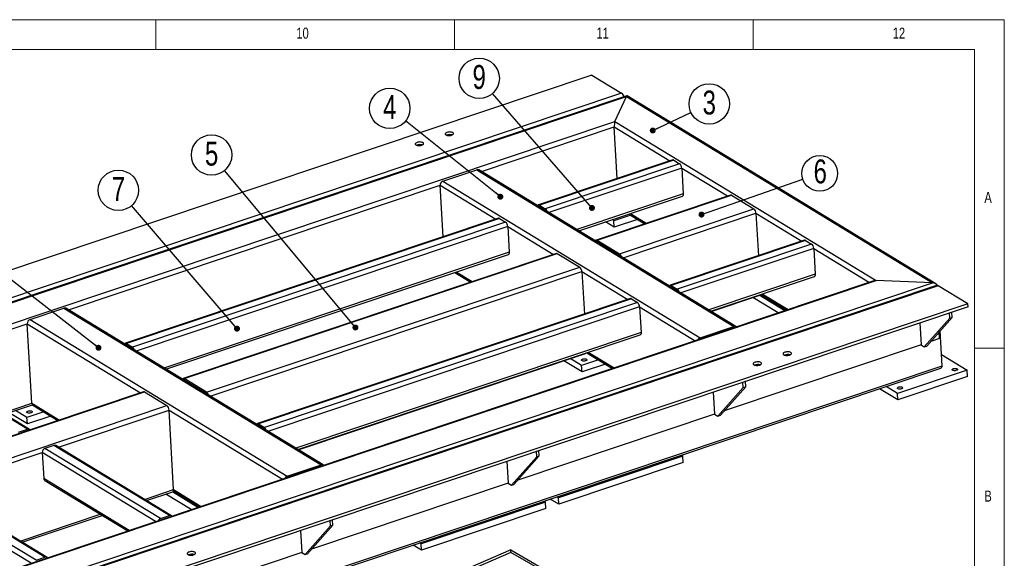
# Model space of a CAD drawing. Header units: millimetres. Extents: x 5 to 589, y 5 to 415.
# Tile 15 of 15: x 424 to 589, y 325 to 415. Entities that reach past the tile are written whole.
import ezdxf

# ---------------------------------------------------------------- set-up
doc = ezdxf.new("R2010")
doc.units = ezdxf.units.MM
doc.layers.add('NOTES', color=6, linetype='Continuous')
doc.layers.add('TRAIT-FORT', color=4, linetype='Continuous', lineweight=25)
doc.styles.add('SLDTEXTSTYLE0', font='TXT', dxfattribs={"width": 0.75})
doc.dimstyles.new('SLDDIMSTYLE3', dxfattribs={"dimtxt": 0.18, "dimasz": 1, "dimexe": 0, "dimexo": 0.0625, "dimgap": 0, "dimtad": 0, "dimtih": 1, "dimtoh": 1, "dimdec": 0, "dimrnd": 1e-09, "dimzin": 0, "dimdsep": 46, "dimtxsty": 'Standard', "dimblk1": 'DOT', "dimblk2": 'DOT', "dimsah": 1, "dimcen": 0.09, "dimadec": 0, "dimazin": 0, "dimtfac": 1, "dimtdec": 0, "dimtofl": 0, "dimtmove": 0, "dimatfit": 3, "dimldrblk": 'DOT', "dimfxl": 1, "dimfrac": 2, "dimtolj": 1, "dimtzin": 0, "dimarcsym": 0})

# ---------------------------------------------------------------- blocks, each defined once
blk = doc.blocks.new('SW_NOTE_12')
at = {"layer": 'NOTES', "color": 0}
blk.add_circle((-2.17, 2.6), 3.38, dxfattribs=at)
at = {"layer": 'NOTES', "color": 0, "insert": (-2.16, 4.82), "char_height": 4, "attachment_point": 2, "style": 'SLDTEXTSTYLE0'}
blk.add_mtext('5', dxfattribs=at)
blk = doc.blocks.new('_Dot')
at = {"color": 0, "linetype": 'ByBlock', "lineweight": -2}
blk.add_line((-0.5, 0), (-1, 0), dxfattribs=at)
at = {"color": 0, "linetype": 'ByBlock', "const_width": 0.5}
blk.add_lwpolyline([(-0.25, 0, 1), (0.25, 0, 1)], format="xyb", close=True, dxfattribs=at)
blk = doc.blocks.new('SW_NOTE_13')
at = {"layer": 'NOTES', "color": 0}
blk.add_circle((-2.2, 2.57), 3.38, dxfattribs=at)
at = {"layer": 'NOTES', "color": 0, "insert": (-2.2, 4.79), "char_height": 4, "attachment_point": 2, "style": 'SLDTEXTSTYLE0'}
blk.add_mtext('7', dxfattribs=at)
blk = doc.blocks.new('SW_NOTE_14')
at = {"layer": 'NOTES', "color": 0}
blk.add_circle((-2.22, 2.55), 3.38, dxfattribs=at)
at = {"layer": 'NOTES', "color": 0, "insert": (-2.22, 4.78), "char_height": 4, "attachment_point": 2, "style": 'SLDTEXTSTYLE0'}
blk.add_mtext('9', dxfattribs=at)
blk = doc.blocks.new('SW_NOTE_15')
at = {"layer": 'NOTES', "color": 0}
blk.add_circle((-2.64, 2.11), 3.38, dxfattribs=at)
at = {"layer": 'NOTES', "color": 0, "insert": (-2.64, 4.34), "char_height": 4, "attachment_point": 2, "style": 'SLDTEXTSTYLE0'}
blk.add_mtext('4', dxfattribs=at)
blk = doc.blocks.new('SW_NOTE_16')
at = {"layer": 'NOTES', "color": 0}
blk.add_circle((3.06, 1.44), 3.38, dxfattribs=at)
at = {"layer": 'NOTES', "color": 0, "insert": (3.07, 3.67), "char_height": 4, "attachment_point": 2, "style": 'SLDTEXTSTYLE0'}
blk.add_mtext('3', dxfattribs=at)
blk = doc.blocks.new('SW_NOTE_19')
at = {"layer": 'NOTES', "color": 0}
blk.add_circle((2.82, 0.98), 2.99, dxfattribs=at)
at = {"layer": 'NOTES', "color": 0, "insert": (2.91, 3.31), "char_height": 4, "attachment_point": 2, "style": 'SLDTEXTSTYLE0'}
blk.add_mtext('6', dxfattribs=at)

msp = doc.modelspace()

# ---------------------------------------------------------------- linework, layer by layer
at = {"lineweight": 18}
for p, q in [((589, 415), (5, 415)), ((447, 410), (447, 415)), ((497, 415), (497, 410)), ((547, 410), (547, 415)), ((589, 5), (589, 415)), ((584, 410), (10, 410)), ((584, 10), (584, 410)), ((584, 360), (589, 360))]:
    msp.add_line(p, q, dxfattribs=at)
at = {"layer": 'TRAIT-FORT', "lineweight": 25}
for p, q in [((519.9978, 405.7252), (306.9161, 334.2554)), ((519.9978, 405.7252), (524.9639, 402.6996)), ((524.9639, 402.6996), (311.8823, 331.2299)), ((525.8508, 402.2458), (312.442, 330.6663)), ((312.8484, 330.7199), (525.7636, 402.1339)), ((523.8558, 397.9495), (525.7636, 402.1339)), ((525.7636, 402.1339), (576.9701, 370.9372)), ((577.5358, 370.7745), (525.8847, 402.242)), ((322.2605, 330.3324), (523.8558, 397.9495)), ((523.8558, 397.9495), (567.5579, 371.3247)), ((501.4896, 389.5847), (523.7187, 397.0406)), ((524.219, 388.4066), (523.7187, 397.0406)), ((523.7187, 397.0406), (533.0363, 391.364)), ((533.5154, 391.5247), (511.0419, 383.9869)), ((533.6749, 391.4956), (511.2015, 383.9577)), ((534.6682, 390.8905), (512.1947, 383.3526)), ((533.6749, 391.4956), (534.6682, 390.8905)), ((495.0546, 387.9765), (500.7146, 389.8749)), ((500.7146, 389.8749), (543.7545, 363.6536)), ((544.098, 363.6263), (501.058, 389.8476)), ((535.0305, 390.1491), (512.8014, 382.6932)), ((535.0305, 390.1491), (535.2807, 385.8316)), ((535.0305, 390.1491), (542.6927, 385.481)), ((432.4045, 366.4129), (494.5865, 387.2693)), ((495.0867, 378.6354), (494.5865, 387.2693)), ((494.5865, 387.2693), (503.904, 381.5928)), ((495.0546, 387.9765), (538.0946, 361.7552)), ((535.2807, 385.8316), (517.4607, 379.8546)), ((543.1718, 385.6417), (520.6983, 378.1039)), ((520.8579, 378.0748), (543.3313, 385.6126)), ((543.3313, 385.6126), (547.0835, 383.3266)), ((511.2015, 383.9577), (512.1947, 383.3526)), ((517.7995, 379.6482), (535.1404, 385.4645)), ((512.2103, 383.0828), (511.2171, 383.6879)), ((511.3428, 383.6113), (511.3115, 383.6009)), ((526.4835, 382.2831), (523.6797, 381.3427)), ((524.6101, 375.7888), (547.0835, 383.3266)), ((525.2168, 375.1294), (547.4459, 382.5852)), ((526.1895, 382.4622), (528.8535, 380.8392)), ((526.4338, 382.5442), (529.0978, 380.9212)), ((547.4459, 382.5852), (547.8573, 375.4852)), ((547.4459, 382.5852), (555.108, 377.9172)), ((504.3831, 381.7535), (441.9569, 360.8151)), ((504.5427, 381.7243), (442.1164, 360.7859)), ((505.5359, 381.1192), (443.1096, 360.1808)), ((504.5427, 381.7243), (505.5359, 381.1192)), ((523.7422, 380.2633), (522.2834, 381.1521)), ((523.6797, 381.3427), (523.3856, 381.5218)), ((523.7422, 380.2633), (523.6797, 381.3427)), ((527.6483, 381.5735), (523.7422, 380.2633)), ((505.8982, 380.3778), (443.7163, 359.5214)), ((505.8982, 380.3778), (506.1484, 376.0604)), ((505.8982, 380.3778), (513.5604, 375.7098)), ((520.8579, 378.0748), (524.6101, 375.7888)), ((524.6257, 375.5189), (520.8735, 377.8049)), ((520.9679, 377.7179), (520.9992, 377.7283)), ((555.5872, 378.0779), (533.1137, 370.5401)), ((555.7467, 378.0487), (533.2732, 370.5109)), ((556.7399, 377.4436), (534.2665, 369.9058)), ((555.7467, 378.0487), (556.7399, 377.4436)), ((506.1484, 376.0604), (448.3756, 356.6828)), ((448.7145, 356.4763), (506.0081, 375.6932)), ((514.0395, 375.8705), (451.6133, 354.9321)), ((451.7728, 354.9029), (514.1991, 375.8413)), ((514.1991, 375.8413), (517.9513, 373.5554)), ((557.1023, 376.7022), (534.8732, 369.2464)), ((557.1023, 376.7022), (557.3524, 372.3848)), ((557.1023, 376.7022), (566.4198, 371.0257)), ((455.525, 352.617), (517.9513, 373.5554)), ((456.1317, 351.9575), (518.3136, 372.814)), ((497.0572, 372.691), (499.7212, 371.068)), ((497.3016, 372.7729), (499.9656, 371.1499)), ((518.3136, 372.814), (518.725, 365.714)), ((518.3136, 372.814), (525.9758, 368.1459)), ((557.3524, 372.3848), (539.5324, 366.4078)), ((364.0549, 299.5233), (576.9701, 370.9372)), ((365.9626, 303.7076), (567.5579, 371.3247)), ((567.1516, 371.2711), (366.0499, 303.8196)), ((539.8713, 366.2013), (557.2122, 372.0176)), ((576.9701, 370.9372), (567.5579, 371.3247)), ((577.6703, 370.4758), (364.5886, 299.0061)), ((577.9362, 370.4272), (364.8545, 298.9575)), ((533.2732, 370.5109), (534.2665, 369.9058)), ((534.2821, 369.636), (533.2889, 370.2411)), ((533.4145, 370.1645), (533.3833, 370.154)), ((548.5056, 369.0974), (552.825, 366.4658)), ((582.9023, 367.4017), (577.9362, 370.4272)), ((526.4549, 368.3066), (464.0286, 347.3682)), ((526.6144, 368.2775), (464.1882, 347.3391)), ((527.6077, 367.6724), (465.1814, 346.734)), ((526.6144, 368.2775), (527.6077, 367.6724)), ((539.9218, 366.1706), (548.0769, 368.9059)), ((551.1716, 365.9113), (546.9026, 368.512)), ((552.2738, 366.281), (548.0049, 368.8818)), ((548.2613, 369.0154), (552.5806, 366.3839)), ((582.9023, 367.4017), (369.8206, 295.9319)), ((582.9284, 366.952), (369.8467, 295.4822)), ((425.9695, 364.8047), (431.6295, 366.7031)), ((431.6295, 366.7031), (474.6695, 340.4818)), ((475.0129, 340.4545), (431.9729, 366.6758)), ((527.97, 366.931), (465.7881, 346.0745)), ((527.97, 366.931), (528.2202, 362.6135)), ((527.97, 366.931), (537.2876, 361.2544)), ((579.8071, 365.905), (580.2232, 366.0446)), ((579.8592, 365.0056), (579.8071, 365.905)), ((580.2754, 365.1452), (580.2232, 366.0446)), ((582.9284, 366.952), (582.9023, 367.4017)), ((425.9695, 364.8047), (469.0095, 338.5833)), ((574.8465, 364.2412), (575.0601, 360.5537)), ((575.6119, 360.2175), (579.8592, 365.0056)), ((576.0281, 360.3571), (580.2754, 365.1452)), ((579.8592, 365.0056), (580.2754, 365.1452)), ((407.0178, 357.8979), (425.5014, 364.0975)), ((426.2727, 350.7853), (425.5014, 364.0975)), ((425.5014, 364.0975), (444.4753, 352.5379)), ((528.2202, 362.6135), (470.4474, 343.2359)), ((538.0946, 361.7552), (543.7545, 363.6536)), ((578.1814, 361.6006), (578.117, 362.712)), ((578.6032, 357.0511), (578.2655, 362.8793)), ((470.7862, 343.0295), (528.0799, 362.2464)), ((578.1814, 361.6006), (576.6863, 361.0991)), ((442.1164, 360.7859), (443.1096, 360.1808)), ((443.1253, 359.911), (442.132, 360.5161)), ((442.2577, 360.4395), (442.2265, 360.429)), ((519.129, 359.2441), (523.4484, 356.6126)), ((519.3733, 359.3261), (523.6927, 356.6946)), ((575.0601, 360.5537), (542.1438, 349.5132)), ((575.0601, 360.5537), (575.6119, 360.2175)), ((575.6119, 360.2175), (576.0281, 360.3571)), ((425.5556, 346.4222), (406.2428, 358.1881)), ((425.8991, 346.3949), (406.5863, 358.1609)), ((470.8367, 342.9987), (518.9447, 359.1346)), ((518.3371, 356.0367), (515.2733, 357.9032)), ((518.2745, 357.1161), (516.3756, 358.273)), ((521.0784, 358.0565), (518.2745, 357.1161)), ((578.4927, 358.9566), (582.7869, 356.3405)), ((364.6891, 285.3022), (578.6032, 357.0511)), ((364.8014, 285.0198), (578.2103, 356.5993)), ((518.3371, 356.0367), (518.2745, 357.1161)), ((522.2432, 357.3469), (518.3371, 356.0367)), ((582.7869, 356.3405), (571.134, 352.432)), ((582.8494, 355.2611), (582.7869, 356.3405)), ((455.525, 352.617), (451.7728, 354.9029)), ((451.7884, 354.6331), (455.5406, 352.3471)), ((451.8829, 354.546), (451.9141, 354.5565)), ((545.2645, 354.3191), (545.6807, 354.4587)), ((545.3166, 353.4196), (545.2645, 354.3191)), ((545.7328, 353.5592), (545.6807, 354.4587)), ((582.8494, 355.2611), (571.1965, 351.3526)), ((444.9545, 352.6987), (342.5754, 318.3597)), ((342.7349, 318.3305), (445.114, 352.6695)), ((445.114, 352.6695), (448.8662, 350.3835)), ((540.3039, 352.6553), (540.5176, 348.9678)), ((541.0694, 348.6316), (545.3166, 353.4196)), ((541.4856, 348.7712), (545.7328, 353.5592)), ((545.3166, 353.4196), (545.7328, 353.5592)), ((571.1965, 351.3526), (568.1327, 353.2191)), ((571.134, 352.432), (569.235, 353.5889)), ((571.1965, 351.3526), (571.134, 352.432)), ((346.4871, 316.0445), (448.8662, 350.3835)), ((421.384, 349.1456), (426.2727, 350.7853)), ((421.7229, 348.9391), (426.3841, 350.5026)), ((425.4623, 348.3996), (423.5634, 349.5565)), ((428.2662, 349.34), (425.4623, 348.3996)), ((426.2727, 350.7853), (430.8805, 347.9781)), ((426.46, 350.4404), (430.6362, 347.8962)), ((430.745, 343.4426), (449.2285, 349.6421)), ((449.9999, 336.33), (449.2285, 349.6421)), ((449.2285, 349.6421), (468.2025, 338.0826)), ((425.5249, 347.3202), (422.4611, 349.1868)), ((425.5249, 347.3202), (425.4623, 348.3996)), ((429.431, 348.6304), (425.5249, 347.3202)), ((540.5176, 348.9678), (507.6012, 337.9273)), ((540.5176, 348.9678), (541.0694, 348.6316)), ((541.0694, 348.6316), (541.4856, 348.7712)), ((424.0574, 345.9196), (425.5556, 346.4222)), ((464.1882, 347.3391), (465.1814, 346.734)), ((465.197, 346.4641), (464.2038, 347.0692)), ((464.3295, 346.9927), (464.2982, 346.9822)), ((429.97, 343.7328), (428.4717, 343.2303)), ((447.7845, 331.4643), (428.4717, 343.2303)), ((449.2828, 331.9668), (429.97, 343.7328)), ((449.6262, 331.9395), (430.3134, 343.7055)), ((510.722, 342.7332), (511.1382, 342.8728)), ((510.7741, 341.8337), (510.722, 342.7332)), ((511.1903, 341.9733), (511.1382, 342.8728)), ((409.9362, 336.4631), (428.0036, 342.5231)), ((428.0036, 342.5231), (428.2538, 338.2056)), ((446.9775, 330.9635), (428.0036, 342.5231)), ((505.7614, 341.0694), (505.9751, 337.3818)), ((506.5268, 337.0457), (510.7741, 341.8337)), ((506.943, 337.1853), (511.1903, 341.9733)), ((510.7741, 341.8337), (511.1903, 341.9733)), ((535.1857, 341.9383), (514.377, 334.9589)), ((534.9422, 342.0867), (535.1857, 341.9383)), ((535.2483, 340.859), (535.1857, 341.9383)), ((469.0095, 338.5833), (474.6695, 340.4818)), ((535.2483, 340.859), (514.4395, 333.8795)), ((442.5684, 329.4847), (428.2538, 338.2056)), ((428.441, 337.8607), (442.3241, 329.4027)), ((426.9758, 324.4848), (407.663, 336.2508)), ((428.474, 324.9873), (409.1612, 336.7533)), ((428.8175, 324.96), (409.5047, 336.726)), ((445.1112, 334.6902), (449.9999, 336.33)), ((449.9794, 336.1116), (454.3633, 333.4408)), ((449.9999, 336.33), (454.6076, 333.5228)), ((505.9751, 337.3818), (473.0587, 326.3414)), ((505.9751, 337.3818), (506.5268, 337.0457)), ((506.5268, 337.0457), (506.943, 337.1853)), ((426.1688, 323.9841), (407.1948, 335.5436)), ((445.45, 334.4838), (449.8596, 335.9628)), ((452.9542, 332.9682), (448.6853, 335.5689)), ((454.0565, 333.3379), (449.7876, 335.9387)), ((514.4395, 333.8795), (513.0311, 334.7375)), ((514.377, 334.9589), (514.1334, 335.1072)), ((514.4395, 333.8795), (514.377, 334.9589)), ((512.2129, 334.233), (491.4041, 327.2535)), ((512.2754, 333.1536), (491.4666, 326.1742)), ((511.9693, 334.3814), (512.2129, 334.233)), ((512.2754, 333.1536), (512.2129, 334.233)), ((424.3024, 327.7108), (437.7163, 332.2099)), ((424.6413, 327.5043), (438.0551, 332.0035)), ((447.7845, 331.4643), (449.2828, 331.9668)), ((476.1795, 331.1473), (476.5956, 331.2869)), ((476.6477, 330.3874), (476.5956, 331.2869)), ((471.9843, 325.4598), (476.2316, 330.2478)), ((472.4005, 325.5993), (476.6477, 330.3874)), ((476.2316, 330.2478), (476.1795, 331.1473)), ((476.2316, 330.2478), (476.6477, 330.3874)), ((471.2189, 329.4834), (471.4325, 325.7959)), ((491.4666, 326.1742), (490.0583, 327.0322)), ((491.4041, 327.2535), (491.1606, 327.4019)), ((491.4666, 326.1742), (491.4041, 327.2535)), ((506.3984, 325.7836), (316.7708, 244.0319)), ((506.4111, 326.2165), (316.7835, 244.4648)), ((426.9758, 324.4848), (428.474, 324.9873)), ((471.4325, 325.7959), (438.5162, 314.7554)), ((471.4325, 325.7959), (471.9843, 325.4598)), ((471.9843, 325.4598), (472.4005, 325.5993)), ((506.3984, 325.7836), (506.4111, 326.2165)), ((512.4403, 322.3176), (506.3984, 325.7836)), ((506.4111, 326.2165), (512.453, 322.7505))]:
    msp.add_line(p, q, dxfattribs=at)
at = {"layer": 'TRAIT-FORT', "lineweight": 25, "flags": 128}
for points in [[(496.7089, 396.0895), (496.6083, 396.1369), (496.4836, 396.1722), (496.3409, 396.1936), (496.1875, 396.1999), (496.031, 396.1909), (495.8793, 396.167), (495.74, 396.1294), (495.62, 396.08), (495.5254, 396.0213), (495.4609, 395.9562), (495.4299, 395.888), (495.4337, 395.8201), (495.4722, 395.7559), (495.5436, 395.6986), (495.6441, 395.6512), (495.7689, 395.6159), (495.9115, 395.5945), (496.0649, 395.5882), (496.2214, 395.5972), (496.3731, 395.6211), (496.5125, 395.6587), (496.6324, 395.7081), (496.727, 395.7668), (496.7915, 395.8319), (496.8226, 395.9001), (496.8187, 395.968), (496.7802, 396.0322), (496.7089, 396.0895)], [(491.7148, 394.4144), (491.6142, 394.4619), (491.4895, 394.4971), (491.3468, 394.5185), (491.1934, 394.5248), (491.0369, 394.5158), (490.8852, 394.4919), (490.7458, 394.4543), (490.6259, 394.4049), (490.5313, 394.3462), (490.4668, 394.2811), (490.4357, 394.2129), (490.4396, 394.145), (490.4781, 394.0808), (490.5495, 394.0235), (490.65, 393.9761), (490.7748, 393.9408), (490.9174, 393.9195), (491.0708, 393.9131), (491.2273, 393.9222), (491.379, 393.9461), (491.5184, 393.9837), (491.6383, 394.033), (491.7329, 394.0917), (491.7974, 394.1568), (491.8285, 394.225), (491.8246, 394.2929), (491.7861, 394.3571), (491.7148, 394.4144)], [(535.2807, 385.8316), (535.2804, 385.7302), (535.2674, 385.6404), (535.2422, 385.5658), (535.2058, 385.5091), (535.1595, 385.4725), (535.1404, 385.4645)], [(511.2015, 383.9577), (511.1375, 383.9867), (511.0772, 383.9939), (511.0228, 383.9789), (510.9765, 383.9423), (510.9401, 383.8856), (510.9221, 383.8381)], [(520.8579, 378.0748), (520.7939, 378.1037), (520.7336, 378.1109), (520.6792, 378.0959), (520.6329, 378.0593), (520.5965, 378.0026), (520.5785, 377.9551)], [(506.1484, 376.0604), (506.1481, 375.9589), (506.1352, 375.8692), (506.11, 375.7945), (506.0735, 375.7378), (506.0273, 375.7013), (506.0081, 375.6932)], [(557.3524, 372.3848), (557.3522, 372.2834), (557.3392, 372.1936), (557.314, 372.1189), (557.2776, 372.0622), (557.2313, 372.0257), (557.2122, 372.0176)], [(533.2732, 370.5109), (533.2092, 370.5399), (533.1489, 370.547), (533.0946, 370.532), (533.0483, 370.4955), (533.0119, 370.4388), (532.9939, 370.3913)], [(528.2202, 362.6135), (528.2199, 362.5121), (528.2069, 362.4223), (528.1817, 362.3477), (528.1453, 362.291), (528.099, 362.2544), (528.0799, 362.2464)], [(442.1164, 360.7859), (442.0524, 360.8149), (441.9921, 360.822), (441.9377, 360.807), (441.8914, 360.7705), (441.855, 360.7138), (441.837, 360.6663)], [(553.2538, 359.2816), (553.1532, 359.3291), (553.0285, 359.3644), (552.8858, 359.3857), (552.7324, 359.392), (552.5759, 359.383), (552.4242, 359.3591), (552.2849, 359.3215), (552.1649, 359.2721), (552.0703, 359.2134), (552.0059, 359.1483), (551.9748, 359.0801), (551.9786, 359.0122), (552.0171, 358.948), (552.0885, 358.8908), (552.189, 358.8433), (552.3138, 358.808), (552.4564, 358.7867), (552.6098, 358.7804), (552.7663, 358.7894), (552.9181, 358.8133), (553.0574, 358.8509), (553.1774, 358.9003), (553.2719, 358.959), (553.3364, 359.0241), (553.3675, 359.0923), (553.3637, 359.1602), (553.3251, 359.2244), (553.2538, 359.2816)], [(518.3208, 357.9135), (518.266, 357.9612), (518.246, 358.0152), (518.2624, 358.0712), (518.3139, 358.1245), (518.3963, 358.171), (518.5029, 358.2067), (518.6251, 358.2289), (518.753, 358.2357), (518.8762, 358.2266), (518.9848, 358.2023), (519.0699, 358.1647), (519.1247, 358.117), (519.1447, 358.063), (519.1283, 358.007), (519.0768, 357.9537), (518.9945, 357.9072), (518.8878, 357.8715), (518.7656, 357.8493), (518.6377, 357.8425), (518.5145, 357.8516), (518.4059, 357.8759), (518.3208, 357.9135)], [(548.2597, 357.6066), (548.1591, 357.654), (548.0344, 357.6893), (547.8917, 357.7106), (547.7383, 357.717), (547.5818, 357.7079), (547.4301, 357.684), (547.2908, 357.6465), (547.1708, 357.5971), (547.0762, 357.5384), (547.0118, 357.4733), (546.9807, 357.4051), (546.9845, 357.3372), (547.023, 357.273), (547.0944, 357.2157), (547.1949, 357.1682), (547.3197, 357.133), (547.4623, 357.1116), (547.6157, 357.1053), (547.7722, 357.1143), (547.924, 357.1382), (548.0633, 357.1758), (548.1833, 357.2252), (548.2778, 357.2839), (548.3423, 357.349), (548.3734, 357.4172), (548.3696, 357.4851), (548.331, 357.5493), (548.2597, 357.6066)], [(580.3361, 356.3003), (580.2813, 356.348), (580.2613, 356.4021), (580.2777, 356.458), (580.3292, 356.5114), (580.4116, 356.5578), (580.5182, 356.5936), (580.6404, 356.6158), (580.7683, 356.6226), (580.8915, 356.6134), (581.0001, 356.5891), (581.0852, 356.5516), (581.14, 356.5039), (581.16, 356.4499), (581.1436, 356.3939), (581.0921, 356.3405), (581.0097, 356.2941), (580.9031, 356.2583), (580.7809, 356.2362), (580.653, 356.2294), (580.5298, 356.2385), (580.4212, 356.2628), (580.3361, 356.3003)], [(451.4934, 354.7833), (451.5114, 354.8308), (451.5478, 354.8875), (451.5941, 354.924), (451.6485, 354.939), (451.7088, 354.9319), (451.7728, 354.9029)], [(571.1802, 353.2294), (571.1254, 353.2771), (571.1054, 353.3311), (571.1218, 353.3871), (571.1733, 353.4404), (571.2557, 353.4869), (571.3623, 353.5226), (571.4845, 353.5448), (571.6124, 353.5516), (571.7356, 353.5425), (571.8442, 353.5182), (571.9293, 353.4806), (571.9841, 353.4329), (572.0041, 353.3789), (571.9877, 353.3229), (571.9363, 353.2696), (571.8539, 353.2231), (571.7473, 353.1874), (571.6251, 353.1652), (571.4972, 353.1584), (571.3739, 353.1675), (571.2654, 353.1918), (571.1802, 353.2294)], [(425.5086, 349.197), (425.4538, 349.2447), (425.4338, 349.2987), (425.4502, 349.3547), (425.5017, 349.408), (425.5841, 349.4545), (425.6907, 349.4902), (425.8129, 349.5124), (425.9408, 349.5192), (426.064, 349.5101), (426.1726, 349.4858), (426.2577, 349.4482), (426.3125, 349.4005), (426.3325, 349.3465), (426.3161, 349.2906), (426.2646, 349.2372), (426.1822, 349.1908), (426.0756, 349.155), (425.9534, 349.1328), (425.8255, 349.126), (425.7023, 349.1351), (425.5937, 349.1594), (425.5086, 349.197)], [(464.1882, 347.3391), (464.1242, 347.368), (464.0638, 347.3752), (464.0095, 347.3602), (463.9632, 347.3236), (463.9268, 347.2669), (463.9088, 347.2194)], [(449.8596, 335.9628), (449.8787, 335.9709), (449.925, 336.0074), (449.9614, 336.0641), (449.9866, 336.1388), (449.9996, 336.2286), (449.9999, 336.33)], [(453.5382, 325.836), (453.4377, 325.8835), (453.3129, 325.9188), (453.1703, 325.9401), (453.0169, 325.9464), (452.8604, 325.9374), (452.7086, 325.9135), (452.5693, 325.8759), (452.4493, 325.8265), (452.3548, 325.7678), (452.2903, 325.7027), (452.2592, 325.6345), (452.263, 325.5666), (452.3016, 325.5024), (452.3729, 325.4452), (452.4735, 325.3977), (452.5982, 325.3624), (452.7409, 325.3411), (452.8943, 325.3348), (453.0508, 325.3438), (453.2025, 325.3677), (453.3418, 325.4053), (453.4618, 325.4547), (453.5564, 325.5134), (453.6208, 325.5785), (453.6519, 325.6467), (453.6481, 325.7146), (453.6096, 325.7788), (453.5382, 325.836)]]:
    msp.add_lwpolyline(points, dxfattribs=at)
at = {"layer": 'TRAIT-FORT', "lineweight": 25}
for centre, radius, start, end in [((524.1595, 401.6267), 1.341, 20.640894, 53.139581), ((496.2155, 394.3526), 1.3999, 73.717862, 112.914308), ((491.2214, 392.6776), 1.3999, 73.717862, 112.914308), ((533.5649, 391.3445), 0.1869, 53.928974, 105.345582), ((534.0293, 390.119), 1.0016, 1.72085, 50.372592), ((500.8574, 389.4973), 0.4038, 60.20259, 110.712342), ((495.3163, 387.2947), 0.7303, 110.999728, 181.993345), ((543.2213, 385.4615), 0.1869, 53.928974, 105.345582), ((511.1614, 383.6106), 0.0953, 54.227881, 101.537372), ((511.6555, 382.6574), 0.8798, 14.076894, 52.201078), ((512.0476, 382.8394), 0.2928, 34.583016, 56.229722), ((546.4447, 382.5552), 1.0016, 1.72085, 50.372592), ((504.4326, 381.5732), 0.1869, 53.928974, 105.345582), ((504.8971, 380.3477), 1.0016, 1.72085, 50.372592), ((520.8178, 377.7276), 0.0953, 54.227881, 101.537372), ((555.6366, 377.8976), 0.1869, 53.928974, 105.345582), ((556.1011, 376.6722), 1.0016, 1.72085, 50.372592), ((514.089, 375.6902), 0.1869, 53.928974, 105.345582), ((524.0708, 375.0936), 0.8798, 14.076894, 52.201078), ((524.4629, 375.2755), 0.2928, 34.583016, 56.229722), ((517.3124, 372.7839), 1.0016, 1.72085, 50.372592), ((533.2332, 370.1637), 0.0953, 54.227881, 101.537372), ((533.7272, 369.2106), 0.8798, 14.076894, 52.201078), ((534.1193, 369.3925), 0.2928, 34.583016, 56.229722), ((577.7527, 370.1754), 0.3115, 53.928974, 105.345582), ((526.5044, 368.1264), 0.1869, 53.928974, 105.345582), ((526.9688, 366.9009), 1.0016, 1.72085, 50.372592), ((548.0193, 369.0624), 0.1667, 290.203456, 331.778373), ((431.7723, 366.3254), 0.4038, 60.20259, 110.712342), ((426.2312, 364.1229), 0.7303, 110.999728, 181.993345), ((543.8962, 363.2905), 0.3898, 44.592858, 111.320429), ((538.3452, 361.0885), 0.7123, 110.604606, 154.665467), ((442.0763, 360.4387), 0.0953, 54.227881, 101.537372), ((442.5704, 359.4856), 0.8798, 14.076894, 52.201078), ((442.9625, 359.6675), 0.2928, 34.583016, 56.229722), ((518.8871, 359.2911), 0.1667, 290.203456, 331.778373), ((552.7604, 357.5448), 1.3998, 73.717001, 112.915166), ((547.7663, 355.8697), 1.3999, 73.71871, 112.913461), ((451.7327, 354.5557), 0.0953, 54.227881, 101.537372), ((445.0039, 352.5184), 0.1869, 53.928974, 105.345582), ((454.9858, 351.9217), 0.8798, 14.076894, 52.201078), ((455.3779, 352.1037), 0.2928, 34.583016, 56.229722), ((426.6905, 350.7889), 0.4178, 180.486103, 236.509147), ((448.2274, 349.6121), 1.0016, 1.72085, 50.372592), ((425.6982, 346.0631), 0.3864, 44.261342, 111.651945), ((464.1481, 346.9919), 0.0953, 54.227881, 101.537372), ((464.6421, 346.0387), 0.8798, 14.076894, 52.201078), ((465.0343, 346.2207), 0.2928, 34.583016, 56.229722), ((428.7335, 342.5485), 0.7303, 110.999728, 181.993345), ((430.1128, 343.3551), 0.4038, 60.20259, 110.712342), ((474.8112, 340.1187), 0.3898, 44.592858, 111.320429), ((428.6663, 338.2063), 0.4125, 180.096866, 236.898384), ((469.2601, 337.9166), 0.7123, 110.604606, 154.665467), ((448.0352, 330.7976), 0.7123, 110.604606, 154.665467), ((449.4245, 331.6037), 0.3898, 44.592858, 111.320429), ((428.6157, 324.6243), 0.3898, 44.592858, 111.320429), ((453.0449, 324.0992), 1.3999, 73.717862, 112.914307)]:
    msp.add_arc(centre, radius, start, end, dxfattribs=at)
for centre, major_axis, ratio, start_param, end_param in [((525.7948, 401.5942), (0.0734, 0.6537), 0.23665936, 6.17353939, 6.90973509), ((523.8871, 397.4098), (0.0734, 0.6537), 0.23665936, 0.62654979, 2.19734611), ((567.5892, 370.785), (0.8289, -0.093), 0.64264236, 1.68044225, 2.19734611), ((577.0013, 370.3975), (0.8289, -0.093), 0.64264236, 0.32918634, 1.68044225), ((577.7727, 357.0853), (0.8289, -0.093), 0.64264236, 5.33893877, 6.39283123)]:
    msp.add_ellipse(centre, major_axis=major_axis, ratio=ratio, start_param=start_param, end_param=end_param, dxfattribs=at)

# ---------------------------------------------------------------- block references
at = {"layer": 'NOTES'}
for name, p in [('SW_NOTE_14', (503.3531, 402.6282)), ('SW_NOTE_16', (536.5617, 399.461)), ('SW_NOTE_15', (488.8074, 398.0376)), ('SW_NOTE_12', (458.5186, 389.7515)), ('SW_NOTE_19', (555.2917, 388.2868)), ('SW_NOTE_13', (442.956, 383.8691))]:
    msp.add_blockref(name, p, dxfattribs=at)

# ---------------------------------------------------------------- texts
at = {"layer": 'NOTES', "attachment_point": 1, "style": 'SLDTEXTSTYLE0'}
for s, insert, char_height in [('10', (470.5417, 413.668), 1.85208), ('11', (520.75, 413.668), 1.85208), ('12', (570.3333, 413.668), 1.85208), ('A', (585.6667, 386.168), 1.8521), ('B', (585.6667, 336.168), 1.8521)]:
    msp.add_mtext(s, dxfattribs=dict(at, insert=insert, char_height=char_height))

# ---------------------------------------------------------------- leaders
at = {"layer": 'NOTES'}
for points in [[(520, 383.486), (503.3531, 402.6282)], [(530.1797, 396.4495), (536.5617, 399.461)], [(504.6705, 385.3593), (488.8074, 398.0376)], [(480.4196, 363.4623), (458.5186, 389.7515)], [(538.3298, 382.3754), (555.2917, 388.2868)], [(460.6048, 363.2576), (442.956, 383.8691)], [(437.4278, 360.07), (417.1395, 375.8117)]]:
    msp.add_leader(points, dimstyle='SLDDIMSTYLE3', dxfattribs=at)

doc.saveas('drawing.dxf')
